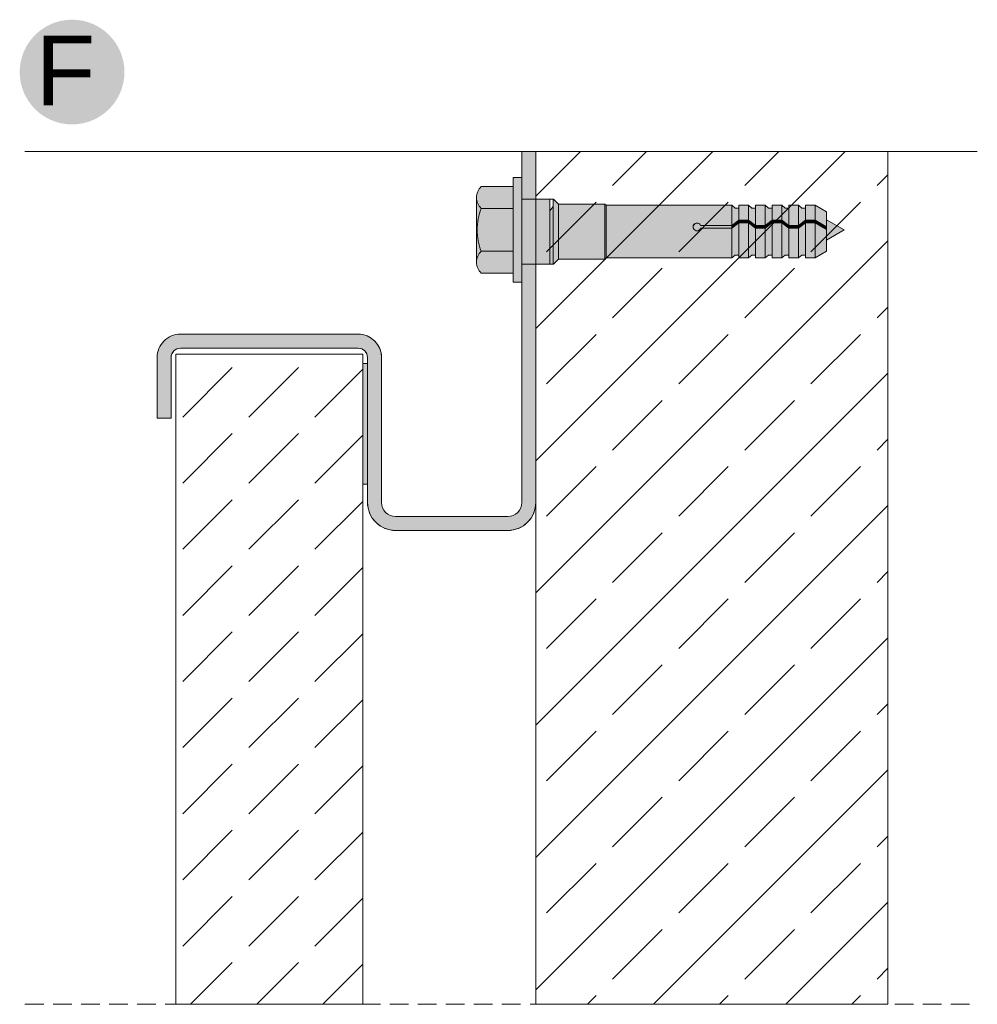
# Model space of a CAD drawing. Extents: x -106507 to -42801, y 48734 to 74234.
# Tile 56 of 69: x -49601 to -48577, y 69871 to 70924. Entities that reach past the tile are written whole.
import ezdxf

# ---------------------------------------------------------------- set-up
doc = ezdxf.new("R2010")
doc.units = 0
doc.header["$MEASUREMENT"] = 0
doc.linetypes.add('Hidden Line', pattern=[30, 20, -10])
for name, color, linetype, lineweight, true_color in [('2D - Ogólne_Pen_No__2', 7, 'Continuous', 15, 0x7f7f7f), ('2D - Ogólne_Pen_No__5', 7, 'Continuous', 25, 0x40a5ff), ('2D Drafting - General_Pen_No__102', 7, 'Continuous', 13, 0xcccccc), ('2D Drafting - General_Pen_No__2', 7, 'Continuous', 15, 0x7f7f7f), ('2D Drafting - General_Pen_No__81', 7, 'Continuous', 20, 0x6a6a6a)]:
    doc.layers.add(name, color=color, linetype=linetype, lineweight=lineweight, true_color=true_color)
doc.layers.add('2D Drafting - General_Pen_No__121', color=255, linetype='Continuous', lineweight=0)
doc.layers.add('Opisy - Tekst_Pen_No__121', color=255, linetype='Continuous', lineweight=0)
doc.styles.add('GENERATED_STYLE_4', font='arial.ttf')

msp = doc.modelspace()

# ---------------------------------------------------------------- hatches: boundary and pattern name
at = {"layer": '2D - Ogólne_Pen_No__5', "linetype": 'Continuous'}
msp.add_hatch(color=256, dxfattribs=at).paths.add_polyline_path([(-49601, 70867.55, 1), (-49489, 70867.55, 1)], flags=0)
at = {"layer": '2D Drafting - General_Pen_No__102', "linetype": 'Continuous'}
for points in [[(-49064.12, 70731.78), (-49064.12, 70782.5), (-49049.12, 70782.5), (-49049.12, 70731.78)], [(-49429.12, 70587.26, 0.4142136), (-49454.12, 70562.26), (-49454.12, 70497.26), (-49439.12, 70497.26), (-49439.12, 70562.26, -0.4142136), (-49429.12, 70572.26), (-49239.12, 70572.26, -0.4142136), (-49229.12, 70562.26), (-49229.12, 70407.26, 0.4142136), (-49199.12, 70377.26), (-49079.12, 70377.26, 0.4142136), (-49049.12, 70407.26), (-49049.12, 70662.11), (-49064.12, 70662.11), (-49064.12, 70407.26, -0.4142136), (-49079.12, 70392.26), (-49199.12, 70392.26, -0.4142136), (-49214.12, 70407.26), (-49214.12, 70562.26, 0.4142136), (-49239.12, 70587.26)]]:
    msp.add_hatch(color=256, dxfattribs=at).paths.add_polyline_path(points, flags=0)
at = {"layer": '2D Drafting - General_Pen_No__121', "linetype": 'Continuous'}
for points in [[(-49064.12, 70698.78), (-49064.12, 70642.87), (-49073.44, 70642.87), (-49073.44, 70698.78), (-49073.44, 70754.7), (-49064.12, 70754.7)], [(-49073.44, 70721.7), (-49107.61, 70721.7, -0.4195601), (-49107.61, 70745), (-49073.44, 70745)], [(-49111.88, 70698.78, 0.092424), (-49107.61, 70675.87, 0.201281), (-49112.5, 70664.22), (-49112.5, 70733.35, 0.201281), (-49107.61, 70721.7, 0.092424)], [(-49064.12, 70662.11), (-49064.12, 70698.78), (-49064.12, 70731.78), (-49034.12, 70731.78), (-49034.12, 70695.86), (-49034.12, 70662.11)], [(-49034.12, 70662.11), (-49064.12, 70662.11), (-49064.12, 70698.78), (-49064.12, 70731.78), (-49034.12, 70731.78), (-49034.12, 70694.91)], [(-49030.6, 70662.2), (-49030.6, 70731.78), (-49030.43, 70731.78), (-49025.01, 70726.37), (-49025.01, 70667.62), (-49030.43, 70662.2)], [(-49073.44, 70675.87), (-49107.61, 70675.87, -0.092424), (-49111.88, 70698.78, -0.092424), (-49107.61, 70721.7), (-49073.44, 70721.7), (-49073.44, 70698.78)], [(-49034.12, 70662.2), (-49034.12, 70694.91), (-49034.12, 70719.26), (-49030.6, 70723.63), (-49030.6, 70662.2)], [(-49025.01, 70667.52), (-49025.01, 70726.37), (-48975.27, 70726.37), (-48975.27, 70667.52)], [(-48975.27, 70667.52), (-48975.27, 70726.37), (-48974.03, 70725.12), (-48974.03, 70668.77)], [(-48974.03, 70668.77), (-48974.03, 70725.12), (-48839.61, 70725.12), (-48839.61, 70703.46), (-48872.92, 70703.46, 5.4750432), (-48872.92, 70700.51), (-48839.61, 70700.51), (-48839.61, 70668.77)], [(-48832.17, 70722.16), (-48832.17, 70709.21), (-48839.61, 70703.46), (-48839.61, 70725.12), (-48835.86, 70722.16)], [(-48821.81, 70725.12), (-48821.81, 70709.21), (-48832.17, 70709.21), (-48832.17, 70725.12)], [(-48814.37, 70722.16), (-48814.37, 70703.46), (-48821.81, 70709.21), (-48821.81, 70725.12), (-48818.07, 70722.16)], [(-48804.01, 70725.12), (-48804.01, 70703.46), (-48814.37, 70703.46), (-48814.37, 70725.12)], [(-48804.01, 70703.46), (-48804.01, 70725.12), (-48800.27, 70722.16), (-48796.57, 70722.16), (-48796.57, 70709.21)], [(-48786.22, 70725.12), (-48786.22, 70709.21), (-48796.57, 70709.21), (-48796.57, 70725.12)], [(-48778.78, 70722.16), (-48778.78, 70703.46), (-48786.22, 70709.21), (-48786.22, 70725.12), (-48782.47, 70722.16)], [(-48768.42, 70725.12), (-48768.42, 70703.46), (-48778.78, 70703.46), (-48778.78, 70725.12)], [(-48760.98, 70722.16), (-48760.98, 70709.21), (-48768.42, 70703.46), (-48768.42, 70725.12), (-48764.68, 70722.16)], [(-48760.98, 70709.21), (-48760.98, 70725.12), (-48750.62, 70725.12), (-48750.62, 70709.21)], [(-48738.24, 70702.06), (-48750.62, 70709.21), (-48750.62, 70725.12), (-48738.24, 70717.97)], [(-48839.61, 70703.46), (-48832.17, 70709.21), (-48832.17, 70706.25), (-48839.61, 70700.51)], [(-48832.17, 70709.21), (-48821.81, 70709.21), (-48821.81, 70706.25), (-48832.17, 70706.25)], [(-48814.37, 70700.51), (-48821.81, 70706.25), (-48821.81, 70709.21), (-48814.37, 70703.46)], [(-48796.57, 70706.25), (-48804.01, 70700.51), (-48804.01, 70703.46), (-48796.57, 70709.21)], [(-48786.22, 70706.25), (-48796.57, 70706.25), (-48796.57, 70709.21), (-48786.22, 70709.21)], [(-48778.78, 70700.51), (-48786.22, 70706.25), (-48786.22, 70709.21), (-48778.78, 70703.46)], [(-48768.42, 70703.46), (-48760.98, 70709.21), (-48760.98, 70706.25), (-48768.42, 70700.51)], [(-48760.98, 70709.21), (-48750.62, 70709.21), (-48750.62, 70706.25), (-48760.98, 70706.25)], [(-48738.24, 70699.1), (-48750.62, 70706.25), (-48750.62, 70709.21), (-48738.24, 70702.06)], [(-48719.52, 70698.69), (-48738.24, 70687.87), (-48738.24, 70709.5)], [(-48839.61, 70700.51), (-48872.92, 70700.51, -5.4750432), (-48872.92, 70703.46), (-48839.61, 70703.46)], [(-48832.17, 70671.72), (-48835.86, 70671.72), (-48839.61, 70668.77), (-48839.61, 70700.51), (-48832.17, 70706.25)], [(-48832.17, 70668.77), (-48832.17, 70706.25), (-48821.81, 70706.25), (-48821.81, 70668.77)], [(-48814.37, 70671.72), (-48818.07, 70671.72), (-48821.81, 70668.77), (-48821.81, 70706.25), (-48814.37, 70700.51)], [(-48814.37, 70703.46), (-48804.01, 70703.46), (-48804.01, 70700.51), (-48814.37, 70700.51)], [(-48814.37, 70668.77), (-48814.37, 70700.51), (-48804.01, 70700.51), (-48804.01, 70668.77)], [(-48796.57, 70671.72), (-48800.27, 70671.72), (-48804.01, 70668.77), (-48804.01, 70700.51), (-48796.57, 70706.25)], [(-48786.22, 70668.77), (-48796.57, 70668.77), (-48796.57, 70706.25), (-48786.22, 70706.25)], [(-48778.78, 70671.72), (-48782.47, 70671.72), (-48786.22, 70668.77), (-48786.22, 70706.25), (-48778.78, 70700.51)], [(-48778.78, 70703.46), (-48768.42, 70703.46), (-48768.42, 70700.51), (-48778.78, 70700.51)], [(-48768.42, 70668.77), (-48778.78, 70668.77), (-48778.78, 70700.51), (-48768.42, 70700.51)], [(-48760.98, 70671.72), (-48764.68, 70671.72), (-48768.42, 70668.77), (-48768.42, 70700.51), (-48760.98, 70706.25)], [(-48760.98, 70668.77), (-48760.98, 70706.25), (-48750.62, 70706.25), (-48750.62, 70668.77)], [(-48738.24, 70675.91), (-48750.62, 70668.77), (-48750.62, 70706.25), (-48738.24, 70699.1)], [(-49073.44, 70652.57), (-49107.61, 70652.57, -0.4195601), (-49107.61, 70675.87), (-49073.44, 70675.87)]]:
    msp.add_hatch(color=256, dxfattribs=at).paths.add_polyline_path(points, flags=0)
at = {"layer": '2D Drafting - General_Pen_No__81', "linetype": 'Continuous'}
h = msp.add_hatch(dxfattribs=at)
h.set_pattern_fill('Solid___Dashed', color=256, style=0, pattern_type=2)
h.set_pattern_definition([(45, (0, 0), (-70.71068, 70.71068), []), (45, (-35.36, 35.36), (-70.71068, 70.71068), [75, -25])])
h.paths.add_polyline_path([(-49049.12, 70782.5), (-49049.12, 70744.18), (-49049.12, 69870.59), (-48998.63, 69870.59), (-48672.7, 69870.59), (-48672.7, 70744.18), (-48672.7, 70782.5)], flags=0)
h = msp.add_hatch(dxfattribs=at)
h.set_pattern_fill('Beton', color=256, style=0, pattern_type=2)
h.set_pattern_definition([(45, (0, 0), (-70.71068, 70.71068), [75, -25]), (45, (7e-15, 70.71), (-70.71068, 70.71068), [75, -25])])
h.paths.add_polyline_path([(-49434.12, 70565.81), (-49234.12, 70565.81), (-49234.12, 69870.59), (-49434.12, 69870.59)], flags=0)
msp.add_hatch(color=256, dxfattribs=at).paths.add_polyline_path([(-49234.03, 70426.69), (-49229.12, 70426.69), (-49229.12, 70555.72), (-49234.03, 70555.72)], flags=0)

# ---------------------------------------------------------------- linework, layer by layer
at = {"layer": '2D - Ogólne_Pen_No__2', "linetype": 'Continuous'}
for p, q in [((-49034.12, 70731.78), (-49034.12, 70694.91)), ((-49030.43, 70731.78), (-49034.12, 70731.78)), ((-49025.01, 70726.37), (-49030.43, 70731.78)), ((-48975.27, 70726.37), (-49025.01, 70726.37)), ((-49025.01, 70726.37), (-49025.01, 70667.52)), ((-48974.03, 70725.12), (-48975.27, 70726.37)), ((-48975.27, 70726.37), (-48975.27, 70667.52)), ((-48839.61, 70725.12), (-48974.03, 70725.12)), ((-48974.03, 70668.77), (-48974.03, 70725.12)), ((-48835.86, 70722.16), (-48839.61, 70725.12)), ((-48839.61, 70725.12), (-48839.61, 70668.77)), ((-48832.17, 70722.16), (-48835.86, 70722.16)), ((-48832.17, 70725.12), (-48832.17, 70722.16)), ((-48821.81, 70725.12), (-48832.17, 70725.12)), ((-48832.17, 70725.12), (-48832.17, 70668.77)), ((-48818.07, 70722.16), (-48821.81, 70725.12)), ((-48821.81, 70725.12), (-48821.81, 70668.77)), ((-48814.37, 70722.16), (-48818.07, 70722.16)), ((-48814.37, 70725.12), (-48814.37, 70722.16)), ((-48804.01, 70725.12), (-48814.37, 70725.12)), ((-48814.37, 70725.12), (-48814.37, 70668.77)), ((-48800.27, 70722.16), (-48804.01, 70725.12)), ((-48804.01, 70725.12), (-48804.01, 70668.77)), ((-48796.57, 70722.16), (-48800.27, 70722.16)), ((-48796.57, 70725.12), (-48796.57, 70722.16)), ((-48786.22, 70725.12), (-48796.57, 70725.12)), ((-48796.57, 70725.12), (-48796.57, 70668.77)), ((-48782.47, 70722.16), (-48786.22, 70725.12)), ((-48786.22, 70725.12), (-48786.22, 70668.77)), ((-48778.78, 70722.16), (-48782.47, 70722.16)), ((-48778.78, 70725.12), (-48778.78, 70722.16)), ((-48768.42, 70725.12), (-48778.78, 70725.12)), ((-48778.78, 70725.12), (-48778.78, 70668.77)), ((-48764.68, 70722.16), (-48768.42, 70725.12)), ((-48768.42, 70725.12), (-48768.42, 70668.77)), ((-48760.98, 70722.16), (-48764.68, 70722.16)), ((-48760.98, 70725.12), (-48760.98, 70668.77)), ((-48750.62, 70725.12), (-48760.98, 70725.12)), ((-48738.24, 70717.97), (-48750.62, 70725.12)), ((-48750.62, 70725.12), (-48750.62, 70668.77)), ((-48738.24, 70717.97), (-48738.24, 70675.91)), ((-48832.17, 70709.21), (-48839.61, 70703.46)), ((-48821.81, 70709.21), (-48832.17, 70709.21)), ((-48814.37, 70703.46), (-48821.81, 70709.21)), ((-48796.57, 70709.21), (-48804.01, 70703.46)), ((-48786.22, 70709.21), (-48796.57, 70709.21)), ((-48778.78, 70703.46), (-48786.22, 70709.21)), ((-48760.98, 70709.21), (-48768.42, 70703.46)), ((-48750.62, 70709.21), (-48760.98, 70709.21)), ((-48738.24, 70702.06), (-48750.62, 70709.21)), ((-48738.24, 70709.5), (-48719.52, 70698.69)), ((-48839.61, 70703.46), (-48872.92, 70703.46)), ((-48839.61, 70700.51), (-48872.92, 70700.51)), ((-48832.17, 70706.25), (-48839.61, 70700.51)), ((-48821.81, 70706.25), (-48832.17, 70706.25)), ((-48814.37, 70700.51), (-48821.81, 70706.25)), ((-48804.01, 70703.46), (-48814.37, 70703.46)), ((-48804.01, 70700.51), (-48814.37, 70700.51)), ((-48796.57, 70706.25), (-48804.01, 70700.51)), ((-48786.22, 70706.25), (-48796.57, 70706.25)), ((-48778.78, 70700.51), (-48786.22, 70706.25)), ((-48768.42, 70703.46), (-48778.78, 70703.46)), ((-48768.42, 70700.51), (-48778.78, 70700.51)), ((-48760.98, 70706.25), (-48768.42, 70700.51)), ((-48750.62, 70706.25), (-48760.98, 70706.25)), ((-48738.24, 70699.1), (-48750.62, 70706.25)), ((-48738.24, 70687.87), (-48719.52, 70698.69)), ((-49034.12, 70662.11), (-49034.12, 70695.86)), ((-48738.24, 70675.91), (-48750.62, 70668.77)), ((-49025.01, 70667.52), (-49030.43, 70662.11)), ((-48975.27, 70667.52), (-49025.01, 70667.52)), ((-48974.03, 70668.77), (-48975.27, 70667.52)), ((-48839.61, 70668.77), (-48974.03, 70668.77)), ((-48835.86, 70671.72), (-48839.61, 70668.77)), ((-48832.17, 70671.72), (-48835.86, 70671.72)), ((-48832.17, 70668.77), (-48832.17, 70671.72)), ((-48821.81, 70668.77), (-48832.17, 70668.77)), ((-48818.07, 70671.72), (-48821.81, 70668.77)), ((-48814.37, 70671.72), (-48818.07, 70671.72)), ((-48814.37, 70668.77), (-48814.37, 70671.72)), ((-48804.01, 70668.77), (-48814.37, 70668.77)), ((-48800.27, 70671.72), (-48804.01, 70668.77)), ((-48796.57, 70671.72), (-48800.27, 70671.72)), ((-48796.57, 70668.77), (-48796.57, 70671.72)), ((-48786.22, 70668.77), (-48796.57, 70668.77)), ((-48782.47, 70671.72), (-48786.22, 70668.77)), ((-48778.78, 70671.72), (-48782.47, 70671.72)), ((-48778.78, 70668.77), (-48778.78, 70671.72)), ((-48768.42, 70668.77), (-48778.78, 70668.77)), ((-48764.68, 70671.72), (-48768.42, 70668.77)), ((-48760.98, 70671.72), (-48764.68, 70671.72)), ((-48750.62, 70668.77), (-48760.98, 70668.77)), ((-49030.43, 70662.11), (-49034.12, 70662.11))]:
    msp.add_line(p, q, dxfattribs=at)
msp.add_arc((-48876.83, 70701.98), 4.18, 20.70161, 339.29839, dxfattribs=at)
at = {"layer": '2D Drafting - General_Pen_No__2', "linetype": 'Continuous'}
for p, q in [((-49595.37, 70782.5), (-48577.13, 70782.5)), ((-49073.44, 70698.78), (-49073.44, 70754.7)), ((-49073.44, 70754.7), (-49064.12, 70754.7)), ((-49064.12, 70754.7), (-49064.12, 70698.78)), ((-49107.61, 70745), (-49073.44, 70745)), ((-49049.12, 69870.59), (-49049.12, 70744.18)), ((-48672.7, 69870.59), (-48672.7, 70744.18)), ((-49112.5, 70664.22), (-49112.5, 70733.35)), ((-49064.12, 70731.78), (-49034.12, 70731.78)), ((-49107.61, 70721.7), (-49073.44, 70721.7)), ((-49073.44, 70698.78), (-49073.44, 70642.87)), ((-49064.12, 70642.87), (-49064.12, 70698.78)), ((-49107.61, 70675.87), (-49073.44, 70675.87)), ((-49064.12, 70662.11), (-49034.12, 70662.11)), ((-49107.61, 70652.57), (-49073.44, 70652.57)), ((-49049.12, 70646.62), (-49049.12, 70407.26)), ((-49073.44, 70642.87), (-49064.12, 70642.87)), ((-49239.12, 70587.26), (-49429.12, 70587.26)), ((-49239.12, 70587.26), (-49429.12, 70587.26)), ((-49239.12, 70572.26), (-49429.12, 70572.26)), ((-49439.12, 70497.26), (-49439.12, 70562.26)), ((-49434.03, 70565.81), (-49234.03, 70565.81)), ((-49434.03, 70565.81), (-49434.03, 69870.59)), ((-49234.03, 70565.81), (-49234.03, 69870.59)), ((-49229.12, 70407.26), (-49229.12, 70562.26)), ((-49214.12, 70407.26), (-49214.12, 70562.26)), ((-49079.12, 70392.26), (-49199.12, 70392.26)), ((-49079.12, 70377.26), (-49199.12, 70377.26))]:
    msp.add_line(p, q, dxfattribs=at)
at = {"layer": '2D Drafting - General_Pen_No__2', "linetype": 'Hidden Line'}
msp.add_line((-49595.37, 69870.59), (-48577.13, 69870.59), dxfattribs=at)
at = {"layer": '2D Drafting - General_Pen_No__2', "linetype": 'Continuous', "flags": 128}
for points in [[(-49064.12, 70731.78), (-49064.12, 70782.5), (-49049.12, 70782.5), (-49049.12, 70731.78)], [(-49049.12, 70782.5), (-49049.12, 70744.18), (-49049.12, 69870.59), (-48998.63, 69870.59), (-48672.7, 69870.59), (-48672.7, 70744.18), (-48672.7, 70782.5)], [(-49064.12, 70698.78), (-49064.12, 70642.87), (-49073.44, 70642.87), (-49073.44, 70698.78), (-49073.44, 70754.7), (-49064.12, 70754.7)], [(-49064.12, 70662.11), (-49064.12, 70698.78), (-49064.12, 70731.78), (-49034.12, 70731.78), (-49034.12, 70695.86), (-49034.12, 70662.11)], [(-49034.12, 70662.11), (-49064.12, 70662.11), (-49064.12, 70698.78), (-49064.12, 70731.78), (-49034.12, 70731.78), (-49034.12, 70694.91)], [(-49030.6, 70662.2), (-49030.6, 70731.78), (-49030.43, 70731.78), (-49025.01, 70726.37), (-49025.01, 70667.62), (-49030.43, 70662.2)], [(-49034.12, 70662.2), (-49034.12, 70694.91), (-49034.12, 70719.26), (-49030.6, 70723.63), (-49030.6, 70662.2)], [(-49025.01, 70667.52), (-49025.01, 70726.37), (-48975.27, 70726.37), (-48975.27, 70667.52)], [(-48975.27, 70667.52), (-48975.27, 70726.37), (-48974.03, 70725.12), (-48974.03, 70668.77)], [(-48832.17, 70722.16), (-48832.17, 70709.21), (-48839.61, 70703.46), (-48839.61, 70725.12), (-48835.86, 70722.16)], [(-48821.81, 70725.12), (-48821.81, 70709.21), (-48832.17, 70709.21), (-48832.17, 70725.12)], [(-48814.37, 70722.16), (-48814.37, 70703.46), (-48821.81, 70709.21), (-48821.81, 70725.12), (-48818.07, 70722.16)], [(-48804.01, 70725.12), (-48804.01, 70703.46), (-48814.37, 70703.46), (-48814.37, 70725.12)], [(-48804.01, 70703.46), (-48804.01, 70725.12), (-48800.27, 70722.16), (-48796.57, 70722.16), (-48796.57, 70709.21)], [(-48786.22, 70725.12), (-48786.22, 70709.21), (-48796.57, 70709.21), (-48796.57, 70725.12)], [(-48778.78, 70722.16), (-48778.78, 70703.46), (-48786.22, 70709.21), (-48786.22, 70725.12), (-48782.47, 70722.16)], [(-48768.42, 70725.12), (-48768.42, 70703.46), (-48778.78, 70703.46), (-48778.78, 70725.12)], [(-48760.98, 70722.16), (-48760.98, 70709.21), (-48768.42, 70703.46), (-48768.42, 70725.12), (-48764.68, 70722.16)], [(-48760.98, 70709.21), (-48760.98, 70725.12), (-48750.62, 70725.12), (-48750.62, 70709.21)], [(-48738.24, 70702.06), (-48750.62, 70709.21), (-48750.62, 70725.12), (-48738.24, 70717.97)], [(-48839.61, 70703.46), (-48832.17, 70709.21), (-48832.17, 70706.25), (-48839.61, 70700.51)], [(-48832.17, 70709.21), (-48821.81, 70709.21), (-48821.81, 70706.25), (-48832.17, 70706.25)], [(-48814.37, 70700.51), (-48821.81, 70706.25), (-48821.81, 70709.21), (-48814.37, 70703.46)], [(-48796.57, 70706.25), (-48804.01, 70700.51), (-48804.01, 70703.46), (-48796.57, 70709.21)], [(-48786.22, 70706.25), (-48796.57, 70706.25), (-48796.57, 70709.21), (-48786.22, 70709.21)], [(-48778.78, 70700.51), (-48786.22, 70706.25), (-48786.22, 70709.21), (-48778.78, 70703.46)], [(-48768.42, 70703.46), (-48760.98, 70709.21), (-48760.98, 70706.25), (-48768.42, 70700.51)], [(-48760.98, 70709.21), (-48750.62, 70709.21), (-48750.62, 70706.25), (-48760.98, 70706.25)], [(-48738.24, 70699.1), (-48750.62, 70706.25), (-48750.62, 70709.21), (-48738.24, 70702.06)], [(-48719.52, 70698.69), (-48738.24, 70687.87), (-48738.24, 70709.5)], [(-48832.17, 70671.72), (-48835.86, 70671.72), (-48839.61, 70668.77), (-48839.61, 70700.51), (-48832.17, 70706.25)], [(-48832.17, 70668.77), (-48832.17, 70706.25), (-48821.81, 70706.25), (-48821.81, 70668.77)], [(-48814.37, 70671.72), (-48818.07, 70671.72), (-48821.81, 70668.77), (-48821.81, 70706.25), (-48814.37, 70700.51)], [(-48814.37, 70703.46), (-48804.01, 70703.46), (-48804.01, 70700.51), (-48814.37, 70700.51)], [(-48814.37, 70668.77), (-48814.37, 70700.51), (-48804.01, 70700.51), (-48804.01, 70668.77)], [(-48796.57, 70671.72), (-48800.27, 70671.72), (-48804.01, 70668.77), (-48804.01, 70700.51), (-48796.57, 70706.25)], [(-48786.22, 70668.77), (-48796.57, 70668.77), (-48796.57, 70706.25), (-48786.22, 70706.25)], [(-48778.78, 70671.72), (-48782.47, 70671.72), (-48786.22, 70668.77), (-48786.22, 70706.25), (-48778.78, 70700.51)], [(-48778.78, 70703.46), (-48768.42, 70703.46), (-48768.42, 70700.51), (-48778.78, 70700.51)], [(-48768.42, 70668.77), (-48778.78, 70668.77), (-48778.78, 70700.51), (-48768.42, 70700.51)], [(-48760.98, 70671.72), (-48764.68, 70671.72), (-48768.42, 70668.77), (-48768.42, 70700.51), (-48760.98, 70706.25)], [(-48760.98, 70668.77), (-48760.98, 70706.25), (-48750.62, 70706.25), (-48750.62, 70668.77)], [(-48738.24, 70675.91), (-48750.62, 70668.77), (-48750.62, 70706.25), (-48738.24, 70699.1)], [(-49434.12, 70565.81), (-49234.12, 70565.81), (-49234.12, 69870.59), (-49434.12, 69870.59)], [(-49234.03, 70426.69), (-49229.12, 70426.69), (-49229.12, 70555.72), (-49234.03, 70555.72)]]:
    msp.add_lwpolyline(points, close=True, dxfattribs=at)
for points in [[(-49073.44, 70721.7), (-49107.61, 70721.7, -0.4195601), (-49107.61, 70745), (-49073.44, 70745)], [(-49111.88, 70698.78, 0.092424), (-49107.61, 70675.87, 0.201281), (-49112.5, 70664.22), (-49112.5, 70733.35, 0.201281), (-49107.61, 70721.7, 0.092424)], [(-49073.44, 70675.87), (-49107.61, 70675.87, -0.092424), (-49111.88, 70698.78, -0.092424), (-49107.61, 70721.7), (-49073.44, 70721.7), (-49073.44, 70698.78)], [(-48974.03, 70668.77), (-48974.03, 70725.12), (-48839.61, 70725.12), (-48839.61, 70703.46), (-48872.92, 70703.46, 5.4750432), (-48872.92, 70700.51), (-48839.61, 70700.51), (-48839.61, 70668.77)], [(-48839.61, 70700.51), (-48872.92, 70700.51, -5.4750432), (-48872.92, 70703.46), (-48839.61, 70703.46)], [(-49073.44, 70652.57), (-49107.61, 70652.57, -0.4195601), (-49107.61, 70675.87), (-49073.44, 70675.87)], [(-49429.12, 70587.26, 0.4142136), (-49454.12, 70562.26), (-49454.12, 70497.26), (-49439.12, 70497.26), (-49439.12, 70562.26, -0.4142136), (-49429.12, 70572.26), (-49239.12, 70572.26, -0.4142136), (-49229.12, 70562.26), (-49229.12, 70407.26, 0.4142136), (-49199.12, 70377.26), (-49079.12, 70377.26, 0.4142136), (-49049.12, 70407.26), (-49049.12, 70662.11), (-49064.12, 70662.11), (-49064.12, 70407.26, -0.4142136), (-49079.12, 70392.26), (-49199.12, 70392.26, -0.4142136), (-49214.12, 70407.26), (-49214.12, 70562.26, 0.4142136), (-49239.12, 70587.26)]]:
    msp.add_lwpolyline(points, format="xyb", close=True, dxfattribs=at)
at = {"layer": '2D Drafting - General_Pen_No__2', "linetype": 'Continuous'}
for centre, radius, start, end in [((-49096.17, 70733.35), 16.33, 134.47805, 225.52195), ((-49048.3, 70698.78), 63.58, 158.87798, 180), ((-49048.3, 70698.78), 63.58, 180, 201.12202), ((-49096.17, 70664.22), 16.33, 134.47805, 225.52195), ((-49239.12, 70562.26), 25, 0, 90), ((-49429.12, 70562.26), 10, 90, 180), ((-49239.12, 70562.26), 10, 0, 90), ((-49199.12, 70407.26), 30, 180, 270), ((-49199.12, 70407.26), 15, 180, 270), ((-49079.12, 70407.26), 15, 270, 0), ((-49079.12, 70407.26), 30, 270, 0)]:
    msp.add_arc(centre, radius, start, end, dxfattribs=at)

# ---------------------------------------------------------------- texts
at = {"layer": 'Opisy - Tekst_Pen_No__121', "linetype": 'Continuous', "insert": (-49583.77, 70906.46), "char_height": 74.641, "attachment_point": 1, "style": 'GENERATED_STYLE_4'}
msp.add_mtext('{F}', dxfattribs=at)

doc.saveas('drawing.dxf')
